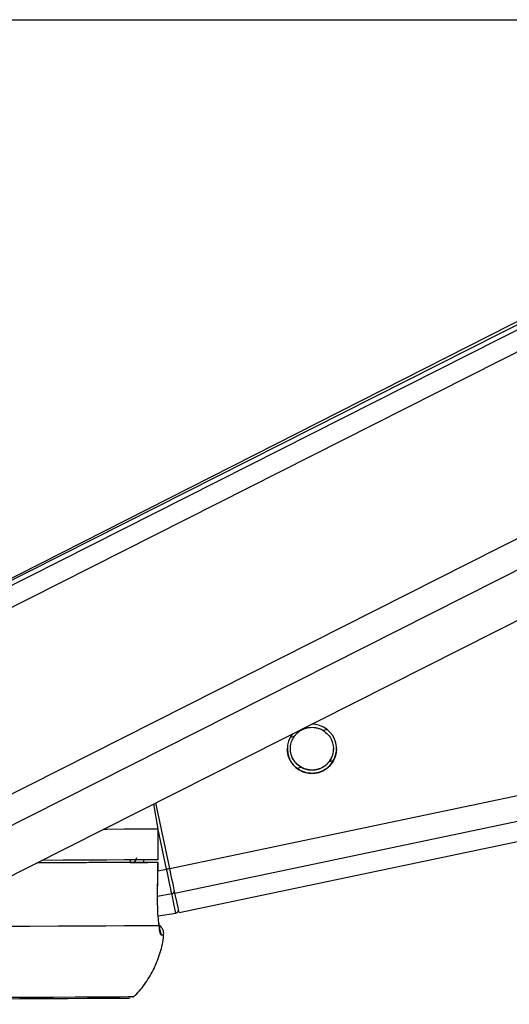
# Model space of a CAD drawing. Header units: millimetres. Extents: x 2575 to 18042, y 835 to 16320.
# Tile 19 of 64: x 6434 to 6530, y 5708 to 5901. Entities that reach past the tile are written whole.
import ezdxf

# ---------------------------------------------------------------- set-up
doc = ezdxf.new("R2010")
doc.units = ezdxf.units.MM
doc.header["$LTSCALE"] = 2
doc.layers.add('COMPONENT_GEOMETRY', color=7, linetype='Continuous')
doc.styles.add('SLDTEXTSTYLE0', font='TXT', dxfattribs={"width": 0.75})
doc.dimstyles.new('SLDDIMSTYLE1', dxfattribs={"dimtxt": 100, "dimasz": 6.604, "dimexe": 0, "dimexo": 0.0625, "dimgap": 25, "dimtad": 0, "dimtih": 1, "dimtoh": 1, "dimdec": 0, "dimrnd": 1e-09, "dimzin": 12, "dimdsep": 46, "dimtxsty": 'SLDTEXTSTYLE0', "dimsah": 1, "dimcen": 0.09, "dimadec": 0, "dimazin": 3, "dimtfac": 1, "dimtdec": 0, "dimtofl": 0, "dimtmove": 0, "dimatfit": 3, "dimfxl": 1, "dimfrac": 2, "dimtolj": 1, "dimtzin": 12, "dimarcsym": 0})

# ---------------------------------------------------------------- blocks, each defined once
blk = doc.blocks.new('_D_5')
at = {"layer": 'COMPONENT_GEOMETRY', "color": 7}
for p, q in [((8881.73, 5900.55), (9410.21, 5900.55)), ((9403.86, 5900.55), (9403.86, 3819.64)), ((9203.79, 3799.33), (9173.32, 3799.33)), ((9173.32, 3799.33), (9173.32, 3640.58)), ((9603.93, 3799.33), (9634.4, 3799.33)), ((9634.4, 3799.33), (9634.4, 3640.58)), ((9173.32, 3640.58), (9203.79, 3640.58)), ((9634.4, 3640.58), (9603.93, 3640.58)), ((9403.86, 1410.05), (9403.86, 3490.96)), ((3885.31, 1410.05), (9410.21, 1410.05))]:
    blk.add_line(p, q, dxfattribs=at)
for points in [[(9403.86, 5900.55), (9402.84, 5893.95), (9404.88, 5893.95)], [(9403.86, 1410.05), (9404.88, 1416.65), (9402.84, 1416.65)]]:
    blk.add_solid(points, dxfattribs=at)
at = {"layer": 'COMPONENT_GEOMETRY', "color": 7, "char_height": 100, "attachment_point": 1, "style": 'SLDTEXTSTYLE0'}
for s, insert in [('7\'4.40"', (9203.79, 3769.48)), ('2245', (9256.08, 3619.87))]:
    blk.add_mtext(s, dxfattribs=dict(at, insert=insert))

msp = doc.modelspace()

# ---------------------------------------------------------------- linework, layer by layer
at = {"color": 7, "linetype": 'Continuous', "lineweight": 25}
for p, q in [((6310.54, 5900.55), (8850.45, 5900.55)), ((6649.33, 5900.55), (6405.45, 5777.28)), ((6647.5, 5900.55), (6409.42, 5779.58)), ((6427.11, 5730.45), (6763.63, 5900.55)), ((6465.25, 5725.99), (7294.48, 5900.55)), ((6461.16, 5742.31), (6460.32, 5747.24)), ((6463.44, 5734.61), (6460.73, 5747.45)), ((6461.17, 5736.31), (6461.16, 5742.31)), ((6461.16, 5742.31), (6461.18, 5742.31)), ((6461.19, 5736.31), (6461.18, 5742.31)), ((6455.71, 5736.3), (6455.7, 5735.8)), ((6455.7, 5735.81), (6459.16, 5735.81)), ((6456.99, 5735.8), (6455.7, 5735.8)), ((6461.07, 5729.64), (6461.16, 5735.81)), ((6461.19, 5736.31), (6461.17, 5736.31)), ((6461.06, 5729.64), (6461.07, 5729.64)), ((6461.18, 5725.35), (6464.63, 5725.89))]:
    msp.add_line(p, q, dxfattribs=at)
at = {"color": 8, "linetype": 'Continuous', "lineweight": 25}
for p, q in [((6401.57, 5770.01), (6659.82, 5900.55)), ((6402.21, 5774.66), (6651.28, 5900.55)), ((6409.78, 5737.67), (6732.04, 5900.55)), ((6412.77, 5733.03), (6744.2, 5900.55)), ((6463.44, 5734.61), (7251.74, 5900.55)), ((6464.45, 5729.79), (7275.62, 5900.55)), ((6493.34, 5761.63), (6494.15, 5761.8)), ((6486.99, 5760.3), (6487.8, 5760.47)), ((6488.28, 5754.22), (6489.08, 5754.39)), ((6494.62, 5755.55), (6495.39, 5755.72)), ((6462.82, 5734.48), (6461.18, 5742.26)), ((6456.91, 5736.7), (6456.54, 5735.8)), ((6461.14, 5734.12), (6462.82, 5734.48)), ((6461.06, 5729.23), (6463.83, 5729.69))]:
    msp.add_line(p, q, dxfattribs=at)
at = {"color": 8, "linetype": 'Continuous', "lineweight": 25, "flags": 128}
msp.add_lwpolyline([(6461.16, 5742.31), (6459.55, 5742.3), (6457.34, 5742.28), (6454.52, 5742.27), (6451.12, 5742.25), (6450.44, 5742.25)], dxfattribs=at)
at = {"color": 7, "linetype": 'Continuous', "lineweight": 25, "flags": 128}
for points in [[(6461.14, 5735.81), (6459.53, 5735.8), (6457.32, 5735.78), (6454.51, 5735.77), (6451.13, 5735.75), (6447.18, 5735.73), (6442.68, 5735.72), (6437.65, 5735.7), (6437.48, 5735.7)], [(6456.99, 5735.8), (6455.39, 5735.79), (6453.3, 5735.78), (6450.7, 5735.76), (6447.62, 5735.75), (6444.06, 5735.73), (6440.04, 5735.72), (6437.65, 5735.71)], [(6461.17, 5736.31), (6459.56, 5736.3), (6457.34, 5736.28), (6454.53, 5736.27), (6451.13, 5736.25), (6447.15, 5736.23), (6442.62, 5736.22), (6438.47, 5736.2)], [(6461.06, 5729.64), (6461.11, 5733.64), (6461.14, 5735.81)], [(6464.45, 5729.79), (6464.36, 5730.23), (6464.25, 5730.73), (6464.14, 5731.28), (6464.01, 5731.89), (6463.87, 5732.53), (6463.73, 5733.21), (6463.58, 5733.9), (6463.44, 5734.61)], [(6463.83, 5729.69), (6463.74, 5730.12), (6463.63, 5730.62), (6463.51, 5731.17), (6463.39, 5731.77), (6463.25, 5732.41), (6463.11, 5733.08), (6462.97, 5733.77), (6462.82, 5734.48)], [(6464.63, 5725.89), (6464.62, 5725.95), (6464.58, 5726.13), (6464.51, 5726.44), (6464.42, 5726.86), (6464.31, 5727.4), (6464.17, 5728.05), (6464.01, 5728.82), (6463.83, 5729.69)], [(6465.25, 5725.99), (6465.2, 5726.23), (6465.05, 5726.96), (6464.8, 5728.15), (6464.45, 5729.79)], [(6461.36, 5723.42), (6459.81, 5723.4), (6457.55, 5723.39), (6454.59, 5723.37), (6450.94, 5723.35), (6446.63, 5723.33), (6441.68, 5723.31), (6436.1, 5723.29), (6429.92, 5723.27)], [(6455.69, 5709.23), (6455.42, 5709.22), (6454.44, 5709.21), (6452.75, 5709.19), (6450.37, 5709.17), (6447.3, 5709.16), (6443.55, 5709.14), (6439.16, 5709.12), (6434.14, 5709.1), (6428.51, 5709.08), (6422.3, 5709.06), (6415.54, 5709.05), (6408.28, 5709.03), (6400.53, 5709.01), (6392.35, 5708.99), (6383.77, 5708.97), (6374.84, 5708.95), (6365.59, 5708.93), (6356.08, 5708.92), (6346.36, 5708.9), (6336.46, 5708.88), (6326.45, 5708.87), (6316.37, 5708.85)], [(6456.39, 5709.52), (6456.19, 5709.51), (6455.32, 5709.5), (6453.75, 5709.48), (6451.49, 5709.46), (6448.55, 5709.45), (6444.96, 5709.43), (6440.72, 5709.41), (6435.85, 5709.39), (6430.38, 5709.38), (6424.34, 5709.36), (6417.76, 5709.34), (6410.66, 5709.32), (6403.08, 5709.3), (6395.07, 5709.28), (6386.65, 5709.26), (6377.87, 5709.24), (6368.77, 5709.23), (6359.4, 5709.21), (6349.8, 5709.19), (6340.02, 5709.17), (6330.11, 5709.16), (6320.11, 5709.14)]]:
    msp.add_lwpolyline(points, dxfattribs=at)
at = {"color": 7, "linetype": 'Continuous', "lineweight": 25}
for centre, radius, start, end in [((6491.21, 5758), 4.8, 142.3536, 91.2764), ((6463.79, 5730.25), 0.561, 274.2746, 5.3647), ((6464.54, 5726.49), 0.6, 278.888, 11.888)]:
    msp.add_arc(centre, radius, start, end, dxfattribs=at)
at = {"color": 8, "linetype": 'Continuous', "lineweight": 25}
for centre, radius, start, end in [((6436.84, 5858.64), 126.85, 281.8153, 282.1005), ((6459.74, 5721.82), 2.01, 353.8784, 24.8079), ((6461.77, 5727.74), 6.13, 269.5939, 274.3046)]:
    msp.add_arc(centre, radius, start, end, dxfattribs=at)
msp.add_ellipse((6451.34, 5738.37), major_axis=(5.88, -4.46), ratio=0.99993, start_param=0.29489, end_param=0.363063, dxfattribs=at)
at = {"color": 7, "linetype": 'Continuous', "lineweight": 25}
for points, knots in [([(6487.8, 5760.47), (6487.92, 5760.61), (6488.16, 5760.92), (6488.61, 5761.32), (6489.12, 5761.67), (6489.68, 5761.94), (6490.3, 5762.13), (6490.93, 5762.22), (6491.58, 5762.21), (6492.21, 5762.1), (6492.82, 5761.91), (6493.16, 5761.73), (6493.34, 5761.63)], [0, 0, 0, 0, 0.0967593, 0.1964735, 0.2932044, 0.3926245, 0.491587, 0.5932849, 0.6945041, 0.7987605, 0.8978132, 1, 1, 1, 1]), ([(6493.34, 5761.63), (6493.71, 5761.37), (6494.39, 5760.88), (6495.1, 5759.76), (6495.43, 5758.57), (6495.41, 5757.38), (6495.13, 5756.36), (6494.78, 5755.81), (6494.62, 5755.55)], [0, 0, 0, 0, 0.204636, 0.376335, 0.548834, 0.703363, 0.864285, 1, 1, 1, 1]), ([(6489.08, 5754.39), (6488.71, 5754.66), (6488.03, 5755.14), (6487.33, 5756.26), (6486.99, 5757.45), (6487.01, 5758.64), (6487.29, 5759.66), (6487.64, 5760.21), (6487.8, 5760.47)], [0, 0, 0, 0, 0.204636, 0.376335, 0.548834, 0.703363, 0.864285, 1, 1, 1, 1]), ([(6488.04, 5754.4), (6487.89, 5754.55), (6487.58, 5754.84), (6487.18, 5755.38), (6486.84, 5755.99), (6486.59, 5756.64), (6486.46, 5757.29), (6486.4, 5757.74), (6486.41, 5757.98), (6486.42, 5758.01)], [0, 0, 0, 0, 0.167875, 0.339583, 0.507735, 0.682274, 0.828597, 0.979836, 1, 1, 1, 1]), ([(6489.08, 5754.42), (6488.71, 5754.68), (6488.03, 5755.17), (6487.34, 5756.29), (6487.01, 5757.28), (6487.04, 5757.87), (6487.05, 5758.03)], [0, 0, 0, 0, 0.33046, 0.607732, 0.886295, 1, 1, 1, 1]), ([(6495.37, 5758.04), (6495.38, 5757.84), (6495.4, 5757.24), (6495.12, 5756.39), (6494.78, 5755.84), (6494.62, 5755.58)], [0, 0, 0, 0, 0.220923, 0.643562, 1, 1, 1, 1]), ([(6496, 5758.02), (6495.98, 5757.66), (6495.95, 5756.93), (6495.7, 5756.31), (6495.57, 5755.99)], [0, 0, 0, 0, 0.485316, 1, 1, 1, 1]), ([(6495.57, 5755.99), (6495.35, 5755.61), (6494.93, 5754.85), (6493.83, 5753.91), (6492.48, 5753.3), (6490.94, 5753.13), (6489.43, 5753.47), (6488.5, 5754.02), (6488.1, 5754.35), (6488.04, 5754.4)], [0, 0, 0, 0, 0.154775, 0.309315, 0.468492, 0.636737, 0.806573, 0.9697, 1, 1, 1, 1]), ([(6494.62, 5755.58), (6494.5, 5755.43), (6494.27, 5755.13), (6493.82, 5754.73), (6493.3, 5754.38), (6492.74, 5754.11), (6492.13, 5753.92), (6491.49, 5753.83), (6490.84, 5753.84), (6490.21, 5753.95), (6489.61, 5754.14), (6489.26, 5754.32), (6489.08, 5754.42)], [0, 0, 0, 0, 0.096759, 0.196473, 0.293204, 0.392625, 0.491587, 0.593285, 0.694504, 0.79876, 0.897813, 1, 1, 1, 1]), ([(6494.62, 5755.55), (6494.5, 5755.41), (6494.27, 5755.1), (6493.82, 5754.7), (6493.3, 5754.35), (6492.74, 5754.08), (6492.13, 5753.89), (6491.49, 5753.8), (6490.84, 5753.81), (6490.21, 5753.92), (6489.61, 5754.11), (6489.26, 5754.3), (6489.08, 5754.39)], [0, 0, 0, 0, 0.096759, 0.196473, 0.293204, 0.392625, 0.491587, 0.593285, 0.694504, 0.79876, 0.897813, 1, 1, 1, 1]), ([(6461.14, 5735.81), (6461.15, 5735.81), (6461.17, 5735.81), (6460.91, 5735.81), (6460.47, 5735.81), (6459.86, 5735.81), (6459.4, 5735.81), (6459.16, 5735.81)], [0, 0, 0, 0, 0.197556, 0.39511, 0.592696, 0.790302, 1, 1, 1, 1]), ([(6461.36, 5723.42), (6461.31, 5723.83), (6461.19, 5724.82), (6461.06, 5726.97), (6461.06, 5728.75), (6461.06, 5729.64)], [0, 0, 0, 0, 0.260354, 0.63069, 1, 1, 1, 1]), ([(6461.52, 5722.63), (6461.52, 5722.63), (6461.51, 5722.64), (6461.45, 5723.02), (6461.38, 5723.52), (6461.32, 5723.95), (6461.31, 5724.02)], [0, 0, 0, 0, 0.147589, 0.450602, 0.91315, 1, 1, 1, 1]), ([(6462.2, 5721.56), (6462.22, 5721.63), (6462.3, 5721.95), (6462.17, 5722.5), (6461.87, 5723.04), (6461.58, 5723.36), (6461.4, 5723.47), (6461.35, 5723.49)], [0, 0, 0, 0, 0.09639, 0.438269, 0.704252, 0.926117, 1, 1, 1, 1]), ([(6461.73, 5721.61), (6461.67, 5721.68), (6461.54, 5721.85), (6461.42, 5722.88), (6461.36, 5723.42)], [0, 0, 0, 0, 0.475859, 1, 1, 1, 1]), ([(6456.19, 5709.38), (6456.36, 5709.53), (6457.33, 5710.37), (6458.79, 5712.27), (6460.47, 5715.05), (6461.6, 5718.16), (6462.2, 5720.39), (6462.22, 5721.56), (6462.22, 5721.62)], [0, 0, 0, 0, 0.049791, 0.275757, 0.509563, 0.747883, 0.98863, 1, 1, 1, 1])]:
    msp.add_open_spline(points, degree=3, knots=knots, dxfattribs=at)
at = {"color": 8, "linetype": 'Continuous', "lineweight": 25}
msp.add_open_spline([(6456.54, 5735.8), (6456.61, 5735.89), (6456.73, 5736.03), (6456.76, 5736.21), (6456.77, 5736.28)], degree=3, knots=[0, 0, 0, 0, 0.614252, 1, 1, 1, 1], dxfattribs=at)

# ---------------------------------------------------------------- dimensions: what is measured, and where the dimension line sits
at = {"layer": 'COMPONENT_GEOMETRY', "color": 7}
dim = msp.add_linear_dim(base=(9403.8607, 1410.0453), p1=(8879.1875, 5900.5549), p2=(3882.7705, 1410.0453), angle=90, dimstyle='SLDDIMSTYLE1', dxfattribs=at)
dim.commit()
dim.dimension.update_dxf_attribs({"geometry": '_D_5', "text_midpoint": (9403.8607, 3655.3001), "dimtype": 160})

doc.saveas('drawing.dxf')
